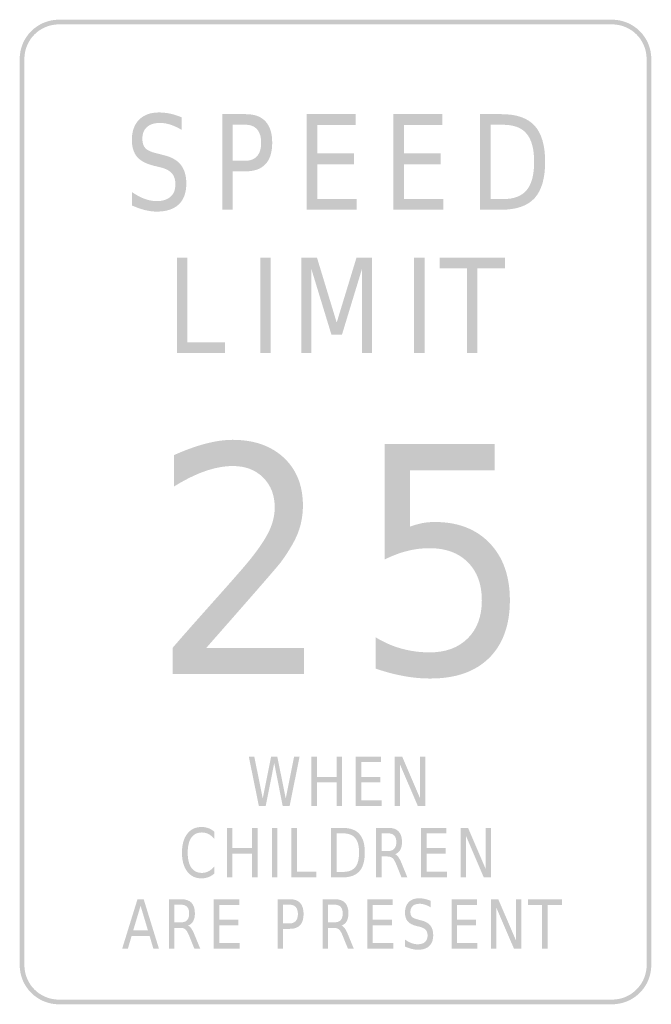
# Model space of a CAD drawing. Header units: inches. Extents: x -0.5 to 0.5, y -0.78 to 0.78.
import ezdxf

# ---------------------------------------------------------------- set-up
doc = ezdxf.new("R2010")
doc.units = ezdxf.units.IN
doc.header["$MEASUREMENT"] = 0

msp = doc.modelspace()

# ---------------------------------------------------------------- hatches: boundary and pattern name
for points in [[(-0.4379, 0.7796), (-0.444, 0.7793), (-0.45, 0.7784), (-0.4559, 0.7769), (-0.4617, 0.7749), (-0.4672, 0.7723), (-0.4724, 0.7691), (-0.4773, 0.7655), (-0.4818, 0.7614), (-0.4859, 0.7569), (-0.4895, 0.752), (-0.4927, 0.7468), (-0.4953, 0.7413), (-0.4973, 0.7355), (-0.4988, 0.7296), (-0.4997, 0.7236), (-0.5, 0.7175), (-0.4926, 0.7175), (-0.4923, 0.7229), (-0.4915, 0.7282), (-0.4902, 0.7334), (-0.4884, 0.7384), (-0.4861, 0.7433), (-0.4834, 0.7479), (-0.4802, 0.7522), (-0.4766, 0.7562), (-0.4726, 0.7598), (-0.4683, 0.763), (-0.4637, 0.7657), (-0.4588, 0.768), (-0.4538, 0.7698), (-0.4486, 0.7711), (-0.4433, 0.7719), (-0.4379, 0.7722), (-0.4379, 0.7796)], [(0.4379, 0.7796), (-0.4379, 0.7796), (-0.4379, 0.7722), (0.4379, 0.7722), (0.4379, 0.7796)], [(0.5, 0.7175), (0.4997, 0.7236), (0.4988, 0.7296), (0.4973, 0.7355), (0.4953, 0.7413), (0.4927, 0.7468), (0.4895, 0.752), (0.4859, 0.7569), (0.4818, 0.7614), (0.4773, 0.7655), (0.4724, 0.7691), (0.4672, 0.7723), (0.4617, 0.7749), (0.4559, 0.7769), (0.45, 0.7784), (0.444, 0.7793), (0.4379, 0.7796), (0.4379, 0.7722), (0.4433, 0.7719), (0.4486, 0.7711), (0.4538, 0.7698), (0.4588, 0.768), (0.4637, 0.7657), (0.4683, 0.763), (0.4726, 0.7598), (0.4766, 0.7562), (0.4802, 0.7522), (0.4834, 0.7479), (0.4861, 0.7433), (0.4884, 0.7384), (0.4902, 0.7334), (0.4915, 0.7282), (0.4923, 0.7229), (0.4926, 0.7175), (0.5, 0.7175)], [(-0.5, 0.7175), (-0.5, -0.7175), (-0.4926, -0.7175), (-0.4926, 0.7175), (-0.5, 0.7175)], [(0.5, -0.7175), (0.5, 0.7175), (0.4926, 0.7175), (0.4926, -0.7175), (0.5, -0.7175)], [(-0.0455, 0.63), (0.032, 0.63), (0.032, 0.6128), (-0.0288, 0.6128), (-0.0288, 0.568), (0.0295, 0.568), (0.0295, 0.5507), (-0.0288, 0.5507), (-0.0288, 0.4959), (0.0336, 0.4959), (0.0336, 0.4787), (-0.0455, 0.4787), (-0.0455, 0.63)], [(0.0917, 0.63), (0.1692, 0.63), (0.1692, 0.6128), (0.1083, 0.6128), (0.1083, 0.568), (0.1667, 0.568), (0.1667, 0.5507), (0.1083, 0.5507), (0.1083, 0.4959), (0.1707, 0.4959), (0.1707, 0.4787), (0.0917, 0.4787), (0.0917, 0.63)], [(-0.2512, 0.403), (-0.2346, 0.403), (-0.2346, 0.2689), (-0.1749, 0.2689), (-0.1749, 0.2516), (-0.2512, 0.2516), (-0.2512, 0.403)], [(-0.1192, 0.403), (-0.1026, 0.403), (-0.1026, 0.2516), (-0.1192, 0.2516), (-0.1192, 0.403)], [(-0.0541, 0.403), (-0.0294, 0.403), (0.0019, 0.3), (0.0333, 0.403), (0.058, 0.403), (0.058, 0.2516), (0.0418, 0.2516), (0.0418, 0.3845), (0.0102, 0.2807), (-0.0064, 0.2807), (-0.0381, 0.3845), (-0.0381, 0.2516), (-0.0541, 0.2516), (-0.0541, 0.403)], [(0.1244, 0.403), (0.141, 0.403), (0.141, 0.2516), (0.1244, 0.2516), (0.1244, 0.403)], [(0.1647, 0.403), (0.2683, 0.403), (0.2683, 0.3858), (0.2248, 0.3858), (0.2248, 0.2516), (0.2082, 0.2516), (0.2082, 0.3858), (0.1647, 0.3858), (0.1647, 0.403)], [(-0.1373, -0.3872), (-0.1286, -0.3872), (-0.1152, -0.4535), (-0.1019, -0.3872), (-0.0922, -0.3872), (-0.0788, -0.4535), (-0.0655, -0.3872), (-0.0568, -0.3872), (-0.0727, -0.4657), (-0.0836, -0.4657), (-0.097, -0.3976), (-0.1105, -0.4657), (-0.1213, -0.4657), (-0.1373, -0.3872)], [(-0.0381, -0.3872), (-0.0295, -0.3872), (-0.0295, -0.4194), (0.0017, -0.4194), (0.0017, -0.3872), (0.0103, -0.3872), (0.0103, -0.4657), (0.0017, -0.4657), (0.0017, -0.4283), (-0.0295, -0.4283), (-0.0295, -0.4657), (-0.0381, -0.4657), (-0.0381, -0.3872)], [(0.0321, -0.3872), (0.0723, -0.3872), (0.0723, -0.3961), (0.0407, -0.3961), (0.0407, -0.4194), (0.071, -0.4194), (0.071, -0.4283), (0.0407, -0.4283), (0.0407, -0.4567), (0.0731, -0.4567), (0.0731, -0.4657), (0.0321, -0.4657), (0.0321, -0.3872)], [(0.0939, -0.3872), (0.1055, -0.3872), (0.1337, -0.4529), (0.1337, -0.3872), (0.142, -0.3872), (0.142, -0.4657), (0.1304, -0.4657), (0.1022, -0.4), (0.1022, -0.4657), (0.0939, -0.4657), (0.0939, -0.3872)], [(-0.1719, -0.5002), (-0.1632, -0.5002), (-0.1632, -0.5323), (-0.132, -0.5323), (-0.132, -0.5002), (-0.1234, -0.5002), (-0.1234, -0.5787), (-0.132, -0.5787), (-0.132, -0.5413), (-0.1632, -0.5413), (-0.1632, -0.5787), (-0.1719, -0.5787), (-0.1719, -0.5002)], [(-0.1006, -0.5002), (-0.0919, -0.5002), (-0.0919, -0.5787), (-0.1006, -0.5787), (-0.1006, -0.5002)], [(-0.0697, -0.5002), (-0.0611, -0.5002), (-0.0611, -0.5697), (-0.0302, -0.5697), (-0.0302, -0.5787), (-0.0697, -0.5787), (-0.0697, -0.5002)], [(0.1356, -0.5002), (0.1757, -0.5002), (0.1757, -0.5091), (0.1442, -0.5091), (0.1442, -0.5323), (0.1745, -0.5323), (0.1745, -0.5413), (0.1442, -0.5413), (0.1442, -0.5697), (0.1765, -0.5697), (0.1765, -0.5787), (0.1356, -0.5787), (0.1356, -0.5002)], [(0.1983, -0.5002), (0.2099, -0.5002), (0.238, -0.5658), (0.238, -0.5002), (0.2464, -0.5002), (0.2464, -0.5787), (0.2348, -0.5787), (0.2066, -0.513), (0.2066, -0.5787), (0.1983, -0.5787), (0.1983, -0.5002)], [(-0.1927, -0.6132), (-0.1525, -0.6132), (-0.1525, -0.6221), (-0.1841, -0.6221), (-0.1841, -0.6453), (-0.1538, -0.6453), (-0.1538, -0.6543), (-0.1841, -0.6543), (-0.1841, -0.6827), (-0.1517, -0.6827), (-0.1517, -0.6916), (-0.1927, -0.6916), (-0.1927, -0.6132)], [(0.0504, -0.6132), (0.0906, -0.6132), (0.0906, -0.6221), (0.059, -0.6221), (0.059, -0.6453), (0.0893, -0.6453), (0.0893, -0.6543), (0.059, -0.6543), (0.059, -0.6827), (0.0914, -0.6827), (0.0914, -0.6916), (0.0504, -0.6916), (0.0504, -0.6132)], [(0.1837, -0.6132), (0.2239, -0.6132), (0.2239, -0.6221), (0.1923, -0.6221), (0.1923, -0.6453), (0.2226, -0.6453), (0.2226, -0.6543), (0.1923, -0.6543), (0.1923, -0.6827), (0.2247, -0.6827), (0.2247, -0.6916), (0.1837, -0.6916), (0.1837, -0.6132)], [(0.2461, -0.6132), (0.2577, -0.6132), (0.2859, -0.6788), (0.2859, -0.6132), (0.2942, -0.6132), (0.2942, -0.6916), (0.2826, -0.6916), (0.2544, -0.626), (0.2544, -0.6916), (0.2461, -0.6916), (0.2461, -0.6132)], [(0.3046, -0.6132), (0.3584, -0.6132), (0.3584, -0.6221), (0.3358, -0.6221), (0.3358, -0.6916), (0.3272, -0.6916), (0.3272, -0.6221), (0.3046, -0.6221), (0.3046, -0.6132)], [(-0.5, -0.7175), (-0.4997, -0.7236), (-0.4988, -0.7296), (-0.4973, -0.7355), (-0.4953, -0.7413), (-0.4927, -0.7468), (-0.4895, -0.752), (-0.4859, -0.7569), (-0.4818, -0.7614), (-0.4773, -0.7655), (-0.4724, -0.7691), (-0.4672, -0.7723), (-0.4617, -0.7749), (-0.4559, -0.7769), (-0.45, -0.7784), (-0.444, -0.7793), (-0.4379, -0.7796), (-0.4379, -0.7722), (-0.4433, -0.7719), (-0.4486, -0.7711), (-0.4538, -0.7698), (-0.4588, -0.768), (-0.4637, -0.7657), (-0.4683, -0.763), (-0.4726, -0.7598), (-0.4766, -0.7562), (-0.4802, -0.7522), (-0.4834, -0.7479), (-0.4861, -0.7433), (-0.4884, -0.7384), (-0.4902, -0.7334), (-0.4915, -0.7282), (-0.4923, -0.7229), (-0.4926, -0.7175), (-0.5, -0.7175)], [(0.4379, -0.7796), (0.4436, -0.7793), (0.4493, -0.7785), (0.4549, -0.7772), (0.4603, -0.7754), (0.4656, -0.7731), (0.4706, -0.7703), (0.4753, -0.7671), (0.4797, -0.7634), (0.4838, -0.7593), (0.4875, -0.7549), (0.4907, -0.7502), (0.4935, -0.7452), (0.4958, -0.7399), (0.4976, -0.7345), (0.4989, -0.7289), (0.4997, -0.7232), (0.5, -0.7175), (0.4926, -0.7175), (0.4924, -0.7225), (0.4917, -0.7275), (0.4905, -0.7325), (0.4889, -0.7373), (0.4869, -0.7419), (0.4844, -0.7463), (0.4815, -0.7505), (0.4783, -0.7543), (0.4747, -0.7579), (0.4709, -0.7611), (0.4667, -0.764), (0.4623, -0.7664), (0.4577, -0.7685), (0.4529, -0.7701), (0.448, -0.7712), (0.443, -0.7719), (0.4379, -0.7722), (0.4379, -0.7796)], [(-0.4379, -0.7796), (0.4379, -0.7796), (0.4379, -0.7722), (-0.4379, -0.7722), (-0.4379, -0.7796)]]:
    msp.add_hatch(color=7).paths.add_polyline_path(points)
h = msp.add_hatch(color=7)
edge = h.paths.add_edge_path()
edge.add_line((-0.2436, 0.625), (-0.2436, 0.6051))
edge.add_spline(control_points=[(-0.2436, 0.6051), (-0.2499, 0.6088), (-0.2558, 0.6115), (-0.2614, 0.6134), (-0.267, 0.6152), (-0.2724, 0.6161), (-0.2775, 0.6161), (-0.2866, 0.6161), (-0.2936, 0.6139), (-0.2985, 0.6096), (-0.3034, 0.6053), (-0.3058, 0.5991), (-0.3058, 0.5912), (-0.3058, 0.5845), (-0.3042, 0.5794), (-0.3009, 0.576), (-0.2977, 0.5726), (-0.2915, 0.5698), (-0.2824, 0.5678)], knot_values=[0, 0, 0, 0, 1, 1, 1, 2, 2, 2, 3, 3, 3, 4, 4, 4, 5, 5, 5, 6, 6, 6, 6], degree=3, periodic=0)
edge.add_line((-0.2824, 0.5678), (-0.2724, 0.5652))
edge.add_spline(control_points=[(-0.2724, 0.5652), (-0.26, 0.5623), (-0.2509, 0.5572), (-0.245, 0.5499), (-0.2392, 0.5425), (-0.2362, 0.5327), (-0.2362, 0.5204), (-0.2362, 0.5058), (-0.2402, 0.4946), (-0.2481, 0.4871), (-0.2561, 0.4795), (-0.2677, 0.4757), (-0.2831, 0.4757), (-0.2889, 0.4757), (-0.2951, 0.4765), (-0.3017, 0.4781), (-0.3082, 0.4798), (-0.315, 0.4822), (-0.322, 0.4853)], knot_values=[0, 0, 0, 0, 1, 1, 1, 2, 2, 2, 3, 3, 3, 4, 4, 4, 5, 5, 5, 6, 6, 6, 6], degree=3, periodic=0)
edge.add_line((-0.322, 0.4853), (-0.322, 0.5064))
edge.add_spline(control_points=[(-0.322, 0.5064), (-0.3152, 0.5018), (-0.3086, 0.4983), (-0.3022, 0.4959), (-0.2957, 0.4935), (-0.2894, 0.4923), (-0.2831, 0.4923), (-0.2737, 0.4923), (-0.2664, 0.4946), (-0.2612, 0.4992), (-0.256, 0.5038), (-0.2535, 0.5104), (-0.2535, 0.5189), (-0.2535, 0.5263), (-0.2553, 0.5321), (-0.259, 0.5363), (-0.2627, 0.5405), (-0.2688, 0.5437), (-0.2773, 0.5458)], knot_values=[0, 0, 0, 0, 1, 1, 1, 2, 2, 2, 3, 3, 3, 4, 4, 4, 5, 5, 5, 6, 6, 6, 6], degree=3, periodic=0)
edge.add_line((-0.2773, 0.5458), (-0.2873, 0.5482))
edge.add_spline(control_points=[(-0.2873, 0.5482), (-0.2997, 0.5512), (-0.3087, 0.556), (-0.3142, 0.5625), (-0.3197, 0.569), (-0.3224, 0.578), (-0.3224, 0.5895), (-0.3224, 0.6029), (-0.3186, 0.6135), (-0.311, 0.6212), (-0.3033, 0.6289), (-0.2928, 0.6327), (-0.2795, 0.6327), (-0.2737, 0.6327), (-0.2678, 0.6321), (-0.2619, 0.6308), (-0.2559, 0.6295), (-0.2498, 0.6276), (-0.2436, 0.625)], knot_values=[0, 0, 0, 0, 1, 1, 1, 2, 2, 2, 3, 3, 3, 4, 4, 4, 5, 5, 5, 6, 6, 6, 6], degree=3, periodic=0)
h = msp.add_hatch(color=7)
edge = h.paths.add_edge_path()
edge.add_line((-0.1793, 0.63), (-0.1419, 0.63))
edge.add_spline(control_points=[(-0.1419, 0.63), (-0.1282, 0.63), (-0.1178, 0.6262), (-0.1108, 0.6185), (-0.1037, 0.6108), (-0.1002, 0.5996), (-0.1002, 0.5848), (-0.1002, 0.5698), (-0.1037, 0.5586), (-0.1108, 0.5509), (-0.1178, 0.5433), (-0.1282, 0.5395), (-0.1419, 0.5395)], knot_values=[0, 0, 0, 0, 1, 1, 1, 2, 2, 2, 3, 3, 3, 4, 4, 4, 4], degree=3, periodic=0)
edge.add_line((-0.1419, 0.5395), (-0.1627, 0.5395))
edge.add_line((-0.1627, 0.5395), (-0.1627, 0.4787))
edge.add_line((-0.1627, 0.4787), (-0.1793, 0.4787))
edge.add_line((-0.1793, 0.4787), (-0.1793, 0.63))
edge = h.paths.add_edge_path(flags=0)
edge.add_line((-0.1627, 0.6132), (-0.1627, 0.5563))
edge.add_line((-0.1627, 0.5563), (-0.1419, 0.5563))
edge.add_spline(control_points=[(-0.1419, 0.5563), (-0.1342, 0.5563), (-0.1282, 0.5588), (-0.124, 0.5637), (-0.1198, 0.5686), (-0.1177, 0.5757), (-0.1177, 0.5848), (-0.1177, 0.5938), (-0.1198, 0.6008), (-0.124, 0.6058), (-0.1282, 0.6107), (-0.1342, 0.6132), (-0.1419, 0.6132)], knot_values=[0, 0, 0, 0, 1, 1, 1, 2, 2, 2, 3, 3, 3, 4, 4, 4, 4], degree=3, periodic=0)
edge.add_line((-0.1419, 0.6132), (-0.1627, 0.6132))
h = msp.add_hatch(color=7)
edge = h.paths.add_edge_path()
edge.add_line((0.2289, 0.63), (0.2629, 0.63))
edge.add_spline(control_points=[(0.2629, 0.63), (0.2867, 0.63), (0.3042, 0.6239), (0.3153, 0.6117), (0.3264, 0.5995), (0.3319, 0.5804), (0.3319, 0.5545), (0.3319, 0.5284), (0.3263, 0.5092), (0.3152, 0.497), (0.304, 0.4848), (0.2866, 0.4787), (0.2629, 0.4787)], knot_values=[0, 0, 0, 0, 1, 1, 1, 2, 2, 2, 3, 3, 3, 4, 4, 4, 4], degree=3, periodic=0)
edge.add_line((0.2629, 0.4787), (0.2289, 0.4787))
edge.add_line((0.2289, 0.4787), (0.2289, 0.63))
edge = h.paths.add_edge_path(flags=0)
edge.add_line((0.2455, 0.6132), (0.2455, 0.4955))
edge.add_line((0.2455, 0.4955), (0.2655, 0.4955))
edge.add_spline(control_points=[(0.2655, 0.4955), (0.2824, 0.4955), (0.2948, 0.5002), (0.3027, 0.5097), (0.3105, 0.5191), (0.3145, 0.5341), (0.3145, 0.5545), (0.3145, 0.5747), (0.3105, 0.5896), (0.3027, 0.599), (0.2948, 0.6085), (0.2824, 0.6132), (0.2655, 0.6132)], knot_values=[0, 0, 0, 0, 1, 1, 1, 2, 2, 2, 3, 3, 3, 4, 4, 4, 4], degree=3, periodic=0)
edge.add_line((0.2655, 0.6132), (0.2455, 0.6132))
h = msp.add_hatch(color=7)
edge = h.paths.add_edge_path()
edge.add_line((-0.2046, -0.2152), (-0.0499, -0.2152))
edge.add_line((-0.0499, -0.2152), (-0.0499, -0.2567))
edge.add_line((-0.0499, -0.2567), (-0.258, -0.2567))
edge.add_line((-0.258, -0.2567), (-0.258, -0.2152))
edge.add_spline(control_points=[(-0.258, -0.2152), (-0.2413, -0.1958), (-0.2183, -0.1698), (-0.1892, -0.1372), (-0.1601, -0.1046), (-0.1418, -0.0836), (-0.1343, -0.0741), (-0.1201, -0.0564), (-0.1103, -0.0414), (-0.1046, -0.0291), (-0.099, -0.0168), (-0.0962, -0.0047), (-0.0962, 0.0071), (-0.0962, 0.0265), (-0.1023, 0.0423), (-0.1145, 0.0545), (-0.1267, 0.0667), (-0.1427, 0.0728), (-0.1624, 0.0728), (-0.1762, 0.0728), (-0.1908, 0.0701), (-0.2063, 0.0647), (-0.2217, 0.0594), (-0.2383, 0.0512), (-0.2558, 0.0403)], knot_values=[0, 0, 0, 0, 1, 1, 1, 2, 2, 2, 3, 3, 3, 4, 4, 4, 5, 5, 5, 6, 6, 6, 7, 7, 7, 8, 8, 8, 8], degree=3, periodic=0)
edge.add_line((-0.2558, 0.0403), (-0.2558, 0.0901))
edge.add_spline(control_points=[(-0.2558, 0.0901), (-0.2379, 0.0981), (-0.2212, 0.1041), (-0.2057, 0.1082), (-0.1901, 0.1122), (-0.1759, 0.1143), (-0.1631, 0.1143), (-0.1291, 0.1143), (-0.102, 0.1048), (-0.0818, 0.086), (-0.0617, 0.0671), (-0.0516, 0.0419), (-0.0516, 0.0103), (-0.0516, -0.0047), (-0.0541, -0.0189), (-0.0591, -0.0323), (-0.0642, -0.0457), (-0.0734, -0.0615), (-0.0867, -0.0797)], knot_values=[0, 0, 0, 0, 1, 1, 1, 2, 2, 2, 3, 3, 3, 4, 4, 4, 5, 5, 5, 6, 6, 6, 6], degree=3, periodic=0)
edge.add_spline(control_points=[(-0.0867, -0.0797), (-0.0905, -0.0845), (-0.1021, -0.0981), (-0.1217, -0.1206), (-0.1413, -0.1431), (-0.169, -0.1747), (-0.2046, -0.2152)], knot_values=[0, 0, 0, 0, 1, 1, 1, 2, 2, 2, 2], degree=3, periodic=0)
h = msp.add_hatch(color=7)
edge = h.paths.add_edge_path()
edge.add_line((0.0777, 0.1077), (0.252, 0.1077))
edge.add_line((0.252, 0.1077), (0.252, 0.0662))
edge.add_line((0.252, 0.0662), (0.1182, 0.0662))
edge.add_line((0.1182, 0.0662), (0.1182, -0.0231))
edge.add_spline(control_points=[(0.1182, -0.0231), (0.1247, -0.0207), (0.1312, -0.0189), (0.1376, -0.0176), (0.1441, -0.0164), (0.1505, -0.0158), (0.157, -0.0158), (0.1936, -0.0158), (0.2226, -0.0269), (0.244, -0.0492), (0.2654, -0.0715), (0.2761, -0.1017), (0.2761, -0.1398), (0.2761, -0.179), (0.2651, -0.2094), (0.2432, -0.2312), (0.2212, -0.2529), (0.1902, -0.2637), (0.1502, -0.2637), (0.1364, -0.2637), (0.1223, -0.2624), (0.1081, -0.2598), (0.0939, -0.2572), (0.0791, -0.2533), (0.0638, -0.2481)], knot_values=[0, 0, 0, 0, 1, 1, 1, 2, 2, 2, 3, 3, 3, 4, 4, 4, 5, 5, 5, 6, 6, 6, 7, 7, 7, 8, 8, 8, 8], degree=3, periodic=0)
edge.add_line((0.0638, -0.2481), (0.0638, -0.1986))
edge.add_spline(control_points=[(0.0638, -0.1986), (0.077, -0.2066), (0.0906, -0.2125), (0.1047, -0.2164), (0.1188, -0.2203), (0.1336, -0.2223), (0.1492, -0.2223), (0.1746, -0.2223), (0.1947, -0.2148), (0.2095, -0.2), (0.2243, -0.1852), (0.2317, -0.1651), (0.2317, -0.1398), (0.2317, -0.1144), (0.2243, -0.0943), (0.2095, -0.0795), (0.1947, -0.0647), (0.1746, -0.0573), (0.1492, -0.0573), (0.1374, -0.0573), (0.1255, -0.0587), (0.1137, -0.0617), (0.1019, -0.0646), (0.0899, -0.0692), (0.0777, -0.0753)], knot_values=[0, 0, 0, 0, 1, 1, 1, 2, 2, 2, 3, 3, 3, 4, 4, 4, 5, 5, 5, 6, 6, 6, 7, 7, 7, 8, 8, 8, 8], degree=3, periodic=0)
edge.add_line((0.0777, -0.0753), (0.0777, 0.1077))
h = msp.add_hatch(color=7)
edge = h.paths.add_edge_path()
edge.add_line((-0.1919, -0.5062), (-0.1919, -0.5174))
edge.add_spline(control_points=[(-0.1919, -0.5174), (-0.1948, -0.5141), (-0.1978, -0.5116), (-0.2011, -0.51), (-0.2044, -0.5083), (-0.2079, -0.5075), (-0.2116, -0.5075), (-0.2188, -0.5075), (-0.2244, -0.5102), (-0.2283, -0.5157), (-0.2321, -0.5212), (-0.234, -0.5291), (-0.234, -0.5395), (-0.234, -0.5498), (-0.2321, -0.5577), (-0.2283, -0.5632), (-0.2244, -0.5687), (-0.2188, -0.5715), (-0.2116, -0.5715), (-0.2079, -0.5715), (-0.2044, -0.5706), (-0.2011, -0.569), (-0.1978, -0.5673), (-0.1948, -0.5648), (-0.1919, -0.5615)], knot_values=[0, 0, 0, 0, 1, 1, 1, 2, 2, 2, 3, 3, 3, 4, 4, 4, 5, 5, 5, 6, 6, 6, 7, 7, 7, 8, 8, 8, 8], degree=3, periodic=0)
edge.add_line((-0.1919, -0.5615), (-0.1919, -0.5726))
edge.add_spline(control_points=[(-0.1919, -0.5726), (-0.1948, -0.5751), (-0.198, -0.577), (-0.2014, -0.5783), (-0.2048, -0.5795), (-0.2083, -0.5802), (-0.2121, -0.5802), (-0.2217, -0.5802), (-0.2293, -0.5765), (-0.2348, -0.5693), (-0.2403, -0.562), (-0.2431, -0.5521), (-0.2431, -0.5395), (-0.2431, -0.5269), (-0.2403, -0.5169), (-0.2348, -0.5097), (-0.2293, -0.5024), (-0.2217, -0.4988), (-0.2121, -0.4988), (-0.2083, -0.4988), (-0.2047, -0.4994), (-0.2013, -0.5006), (-0.1979, -0.5019), (-0.1948, -0.5037), (-0.1919, -0.5062)], knot_values=[0, 0, 0, 0, 1, 1, 1, 2, 2, 2, 3, 3, 3, 4, 4, 4, 5, 5, 5, 6, 6, 6, 7, 7, 7, 8, 8, 8, 8], degree=3, periodic=0)
h = msp.add_hatch(color=7)
edge = h.paths.add_edge_path()
edge.add_line((-0.007, -0.5002), (0.0106, -0.5002))
edge.add_spline(control_points=[(0.0106, -0.5002), (0.0229, -0.5002), (0.032, -0.5033), (0.0377, -0.5097), (0.0435, -0.516), (0.0464, -0.5259), (0.0464, -0.5393), (0.0464, -0.5529), (0.0435, -0.5628), (0.0377, -0.5691), (0.0319, -0.5755), (0.0229, -0.5787), (0.0106, -0.5787)], knot_values=[0, 0, 0, 0, 1, 1, 1, 2, 2, 2, 3, 3, 3, 4, 4, 4, 4], degree=3, periodic=0)
edge.add_line((0.0106, -0.5787), (-0.007, -0.5787))
edge.add_line((-0.007, -0.5787), (-0.007, -0.5002))
edge = h.paths.add_edge_path(flags=0)
edge.add_line((0.0016, -0.5089), (0.0016, -0.5699))
edge.add_line((0.0016, -0.5699), (0.0119, -0.5699))
edge.add_spline(control_points=[(0.0119, -0.5699), (0.0207, -0.5699), (0.0271, -0.5675), (0.0312, -0.5626), (0.0353, -0.5577), (0.0373, -0.5499), (0.0373, -0.5393), (0.0373, -0.5288), (0.0353, -0.5211), (0.0312, -0.5162), (0.0271, -0.5114), (0.0207, -0.5089), (0.0119, -0.5089)], knot_values=[0, 0, 0, 0, 1, 1, 1, 2, 2, 2, 3, 3, 3, 4, 4, 4, 4], degree=3, periodic=0)
edge.add_line((0.0119, -0.5089), (0.0016, -0.5089))
h = msp.add_hatch(color=7)
edge = h.paths.add_edge_path()
edge.add_spline(control_points=[(0.0944, -0.5419), (0.0963, -0.5426), (0.0981, -0.5443), (0.0998, -0.5468), (0.1015, -0.5493), (0.1033, -0.5528), (0.1051, -0.5572)], knot_values=[0, 0, 0, 0, 1, 1, 1, 2, 2, 2, 2], degree=3, periodic=0)
edge.add_line((0.1051, -0.5572), (0.1138, -0.5787))
edge.add_line((0.1138, -0.5787), (0.1045, -0.5787))
edge.add_line((0.1045, -0.5787), (0.0964, -0.5585))
edge.add_spline(control_points=[(0.0964, -0.5585), (0.0943, -0.5533), (0.0923, -0.5498), (0.0903, -0.5481), (0.0883, -0.5463), (0.0857, -0.5455), (0.0823, -0.5455)], knot_values=[0, 0, 0, 0, 1, 1, 1, 2, 2, 2, 2], degree=3, periodic=0)
edge.add_line((0.0823, -0.5455), (0.0729, -0.5455))
edge.add_line((0.0729, -0.5455), (0.0729, -0.5787))
edge.add_line((0.0729, -0.5787), (0.0643, -0.5787))
edge.add_line((0.0643, -0.5787), (0.0643, -0.5002))
edge.add_line((0.0643, -0.5002), (0.0837, -0.5002))
edge.add_spline(control_points=[(0.0837, -0.5002), (0.091, -0.5002), (0.0964, -0.5021), (0.0999, -0.5058), (0.1035, -0.5096), (0.1053, -0.5152), (0.1053, -0.5228), (0.1053, -0.5277), (0.1044, -0.5318), (0.1025, -0.5351), (0.1007, -0.5383), (0.098, -0.5406), (0.0944, -0.5419)], knot_values=[0, 0, 0, 0, 1, 1, 1, 2, 2, 2, 3, 3, 3, 4, 4, 4, 4], degree=3, periodic=0)
edge = h.paths.add_edge_path(flags=0)
edge.add_line((0.0729, -0.5089), (0.0729, -0.5368))
edge.add_line((0.0729, -0.5368), (0.0837, -0.5368))
edge.add_spline(control_points=[(0.0837, -0.5368), (0.0878, -0.5368), (0.091, -0.5356), (0.0931, -0.5332), (0.0952, -0.5309), (0.0963, -0.5274), (0.0963, -0.5228), (0.0963, -0.5182), (0.0952, -0.5147), (0.0931, -0.5124), (0.091, -0.5101), (0.0878, -0.5089), (0.0837, -0.5089)], knot_values=[0, 0, 0, 0, 1, 1, 1, 2, 2, 2, 3, 3, 3, 4, 4, 4, 4], degree=3, periodic=0)
edge.add_line((0.0837, -0.5089), (0.0729, -0.5089))
h = msp.add_hatch(color=7)
h.paths.add_polyline_path([(-0.3135, -0.6132), (-0.3037, -0.6132), (-0.2795, -0.6916), (-0.2884, -0.6916), (-0.2942, -0.6715), (-0.3229, -0.6715), (-0.3287, -0.6916), (-0.3378, -0.6916), (-0.3135, -0.6132)])
h.paths.add_polyline_path([(-0.3086, -0.6236), (-0.3203, -0.6627), (-0.2969, -0.6627), (-0.3086, -0.6236)], flags=0)
h = msp.add_hatch(color=7)
edge = h.paths.add_edge_path()
edge.add_spline(control_points=[(-0.2335, -0.6548), (-0.2316, -0.6556), (-0.2298, -0.6573), (-0.2281, -0.6598), (-0.2264, -0.6623), (-0.2246, -0.6658), (-0.2229, -0.6702)], knot_values=[0, 0, 0, 0, 1, 1, 1, 2, 2, 2, 2], degree=3, periodic=0)
edge.add_line((-0.2229, -0.6702), (-0.2141, -0.6916))
edge.add_line((-0.2141, -0.6916), (-0.2234, -0.6916))
edge.add_line((-0.2234, -0.6916), (-0.2315, -0.6715))
edge.add_spline(control_points=[(-0.2315, -0.6715), (-0.2336, -0.6662), (-0.2356, -0.6628), (-0.2376, -0.661), (-0.2396, -0.6593), (-0.2423, -0.6585), (-0.2457, -0.6585)], knot_values=[0, 0, 0, 0, 1, 1, 1, 2, 2, 2, 2], degree=3, periodic=0)
edge.add_line((-0.2457, -0.6585), (-0.255, -0.6585))
edge.add_line((-0.255, -0.6585), (-0.255, -0.6916))
edge.add_line((-0.255, -0.6916), (-0.2636, -0.6916))
edge.add_line((-0.2636, -0.6916), (-0.2636, -0.6132))
edge.add_line((-0.2636, -0.6132), (-0.2442, -0.6132))
edge.add_spline(control_points=[(-0.2442, -0.6132), (-0.237, -0.6132), (-0.2315, -0.615), (-0.228, -0.6188), (-0.2244, -0.6225), (-0.2226, -0.6282), (-0.2226, -0.6358), (-0.2226, -0.6407), (-0.2235, -0.6448), (-0.2254, -0.6481), (-0.2272, -0.6513), (-0.2299, -0.6536), (-0.2335, -0.6548)], knot_values=[0, 0, 0, 0, 1, 1, 1, 2, 2, 2, 3, 3, 3, 4, 4, 4, 4], degree=3, periodic=0)
edge = h.paths.add_edge_path(flags=0)
edge.add_line((-0.255, -0.6219), (-0.255, -0.6497))
edge.add_line((-0.255, -0.6497), (-0.2442, -0.6497))
edge.add_spline(control_points=[(-0.2442, -0.6497), (-0.2401, -0.6497), (-0.2369, -0.6486), (-0.2348, -0.6462), (-0.2327, -0.6438), (-0.2317, -0.6404), (-0.2317, -0.6358), (-0.2317, -0.6312), (-0.2327, -0.6277), (-0.2348, -0.6254), (-0.2369, -0.6231), (-0.2401, -0.6219), (-0.2442, -0.6219)], knot_values=[0, 0, 0, 0, 1, 1, 1, 2, 2, 2, 3, 3, 3, 4, 4, 4, 4], degree=3, periodic=0)
edge.add_line((-0.2442, -0.6219), (-0.255, -0.6219))
h = msp.add_hatch(color=7)
edge = h.paths.add_edge_path()
edge.add_line((-0.0915, -0.6132), (-0.0721, -0.6132))
edge.add_spline(control_points=[(-0.0721, -0.6132), (-0.065, -0.6132), (-0.0596, -0.6152), (-0.0559, -0.6191), (-0.0523, -0.6231), (-0.0505, -0.6289), (-0.0505, -0.6366), (-0.0505, -0.6443), (-0.0523, -0.6502), (-0.0559, -0.6542), (-0.0596, -0.6581), (-0.065, -0.6601), (-0.0721, -0.6601)], knot_values=[0, 0, 0, 0, 1, 1, 1, 2, 2, 2, 3, 3, 3, 4, 4, 4, 4], degree=3, periodic=0)
edge.add_line((-0.0721, -0.6601), (-0.0829, -0.6601))
edge.add_line((-0.0829, -0.6601), (-0.0829, -0.6916))
edge.add_line((-0.0829, -0.6916), (-0.0915, -0.6916))
edge.add_line((-0.0915, -0.6916), (-0.0915, -0.6132))
edge = h.paths.add_edge_path(flags=0)
edge.add_line((-0.0829, -0.6219), (-0.0829, -0.6514))
edge.add_line((-0.0829, -0.6514), (-0.0721, -0.6514))
edge.add_spline(control_points=[(-0.0721, -0.6514), (-0.0681, -0.6514), (-0.065, -0.6501), (-0.0628, -0.6475), (-0.0606, -0.645), (-0.0595, -0.6413), (-0.0595, -0.6366), (-0.0595, -0.6319), (-0.0606, -0.6283), (-0.0628, -0.6257), (-0.065, -0.6232), (-0.0681, -0.6219), (-0.0721, -0.6219)], knot_values=[0, 0, 0, 0, 1, 1, 1, 2, 2, 2, 3, 3, 3, 4, 4, 4, 4], degree=3, periodic=0)
edge.add_line((-0.0721, -0.6219), (-0.0829, -0.6219))
h = msp.add_hatch(color=7)
edge = h.paths.add_edge_path()
edge.add_spline(control_points=[(0.0096, -0.6548), (0.0115, -0.6556), (0.0133, -0.6573), (0.015, -0.6598), (0.0167, -0.6623), (0.0185, -0.6658), (0.0202, -0.6702)], knot_values=[0, 0, 0, 0, 1, 1, 1, 2, 2, 2, 2], degree=3, periodic=0)
edge.add_line((0.0202, -0.6702), (0.029, -0.6916))
edge.add_line((0.029, -0.6916), (0.0197, -0.6916))
edge.add_line((0.0197, -0.6916), (0.0116, -0.6715))
edge.add_spline(control_points=[(0.0116, -0.6715), (0.0095, -0.6662), (0.0075, -0.6628), (0.0055, -0.661), (0.0035, -0.6593), (0.0008, -0.6585), (-0.0026, -0.6585)], knot_values=[0, 0, 0, 0, 1, 1, 1, 2, 2, 2, 2], degree=3, periodic=0)
edge.add_line((-0.0026, -0.6585), (-0.0119, -0.6585))
edge.add_line((-0.0119, -0.6585), (-0.0119, -0.6916))
edge.add_line((-0.0119, -0.6916), (-0.0205, -0.6916))
edge.add_line((-0.0205, -0.6916), (-0.0205, -0.6132))
edge.add_line((-0.0205, -0.6132), (-0.0011, -0.6132))
edge.add_spline(control_points=[(-0.0011, -0.6132), (0.0061, -0.6132), (0.0116, -0.615), (0.0151, -0.6188), (0.0187, -0.6225), (0.0205, -0.6282), (0.0205, -0.6358), (0.0205, -0.6407), (0.0195, -0.6448), (0.0177, -0.6481), (0.0159, -0.6513), (0.0132, -0.6536), (0.0096, -0.6548)], knot_values=[0, 0, 0, 0, 1, 1, 1, 2, 2, 2, 3, 3, 3, 4, 4, 4, 4], degree=3, periodic=0)
edge = h.paths.add_edge_path(flags=0)
edge.add_line((-0.0119, -0.6219), (-0.0119, -0.6497))
edge.add_line((-0.0119, -0.6497), (-0.0011, -0.6497))
edge.add_spline(control_points=[(-0.0011, -0.6497), (0.003, -0.6497), (0.0062, -0.6486), (0.0083, -0.6462), (0.0104, -0.6438), (0.0114, -0.6404), (0.0114, -0.6358), (0.0114, -0.6312), (0.0104, -0.6277), (0.0083, -0.6254), (0.0062, -0.6231), (0.003, -0.6219), (-0.0011, -0.6219)], knot_values=[0, 0, 0, 0, 1, 1, 1, 2, 2, 2, 3, 3, 3, 4, 4, 4, 4], degree=3, periodic=0)
edge.add_line((-0.0011, -0.6219), (-0.0119, -0.6219))
h = msp.add_hatch(color=7)
edge = h.paths.add_edge_path()
edge.add_line((0.1509, -0.6157), (0.1509, -0.6261))
edge.add_spline(control_points=[(0.1509, -0.6261), (0.1476, -0.6242), (0.1445, -0.6227), (0.1416, -0.6218), (0.1387, -0.6208), (0.1359, -0.6204), (0.1333, -0.6204), (0.1286, -0.6204), (0.1249, -0.6215), (0.1224, -0.6237), (0.1199, -0.626), (0.1186, -0.6292), (0.1186, -0.6333), (0.1186, -0.6368), (0.1194, -0.6394), (0.1211, -0.6412), (0.1228, -0.6429), (0.126, -0.6443), (0.1308, -0.6454)], knot_values=[0, 0, 0, 0, 1, 1, 1, 2, 2, 2, 3, 3, 3, 4, 4, 4, 5, 5, 5, 6, 6, 6, 6], degree=3, periodic=0)
edge.add_line((0.1308, -0.6454), (0.1359, -0.6467))
edge.add_spline(control_points=[(0.1359, -0.6467), (0.1423, -0.6483), (0.1471, -0.6509), (0.1501, -0.6547), (0.1532, -0.6585), (0.1547, -0.6636), (0.1547, -0.67), (0.1547, -0.6776), (0.1526, -0.6833), (0.1485, -0.6873), (0.1444, -0.6912), (0.1384, -0.6932), (0.1304, -0.6932), (0.1274, -0.6932), (0.1241, -0.6927), (0.1208, -0.6919), (0.1174, -0.6911), (0.1139, -0.6898), (0.1102, -0.6882)], knot_values=[0, 0, 0, 0, 1, 1, 1, 2, 2, 2, 3, 3, 3, 4, 4, 4, 5, 5, 5, 6, 6, 6, 6], degree=3, periodic=0)
edge.add_line((0.1102, -0.6882), (0.1102, -0.6772))
edge.add_spline(control_points=[(0.1102, -0.6772), (0.1137, -0.6797), (0.1172, -0.6815), (0.1205, -0.6827), (0.1238, -0.6839), (0.1271, -0.6845), (0.1304, -0.6845), (0.1353, -0.6845), (0.1391, -0.6833), (0.1417, -0.681), (0.1444, -0.6786), (0.1458, -0.6752), (0.1458, -0.6708), (0.1458, -0.6669), (0.1448, -0.6639), (0.1429, -0.6617), (0.1409, -0.6596), (0.1378, -0.6579), (0.1334, -0.6568)], knot_values=[0, 0, 0, 0, 1, 1, 1, 2, 2, 2, 3, 3, 3, 4, 4, 4, 5, 5, 5, 6, 6, 6, 6], degree=3, periodic=0)
edge.add_line((0.1334, -0.6568), (0.1282, -0.6556))
edge.add_spline(control_points=[(0.1282, -0.6556), (0.1218, -0.654), (0.1171, -0.6515), (0.1143, -0.6482), (0.1114, -0.6448), (0.11, -0.6401), (0.11, -0.6341), (0.11, -0.6272), (0.112, -0.6217), (0.1159, -0.6177), (0.1199, -0.6137), (0.1253, -0.6117), (0.1323, -0.6117), (0.1353, -0.6117), (0.1383, -0.6121), (0.1414, -0.6127), (0.1445, -0.6134), (0.1476, -0.6144), (0.1509, -0.6157)], knot_values=[0, 0, 0, 0, 1, 1, 1, 2, 2, 2, 3, 3, 3, 4, 4, 4, 5, 5, 5, 6, 6, 6, 6], degree=3, periodic=0)

doc.saveas('drawing.dxf')
